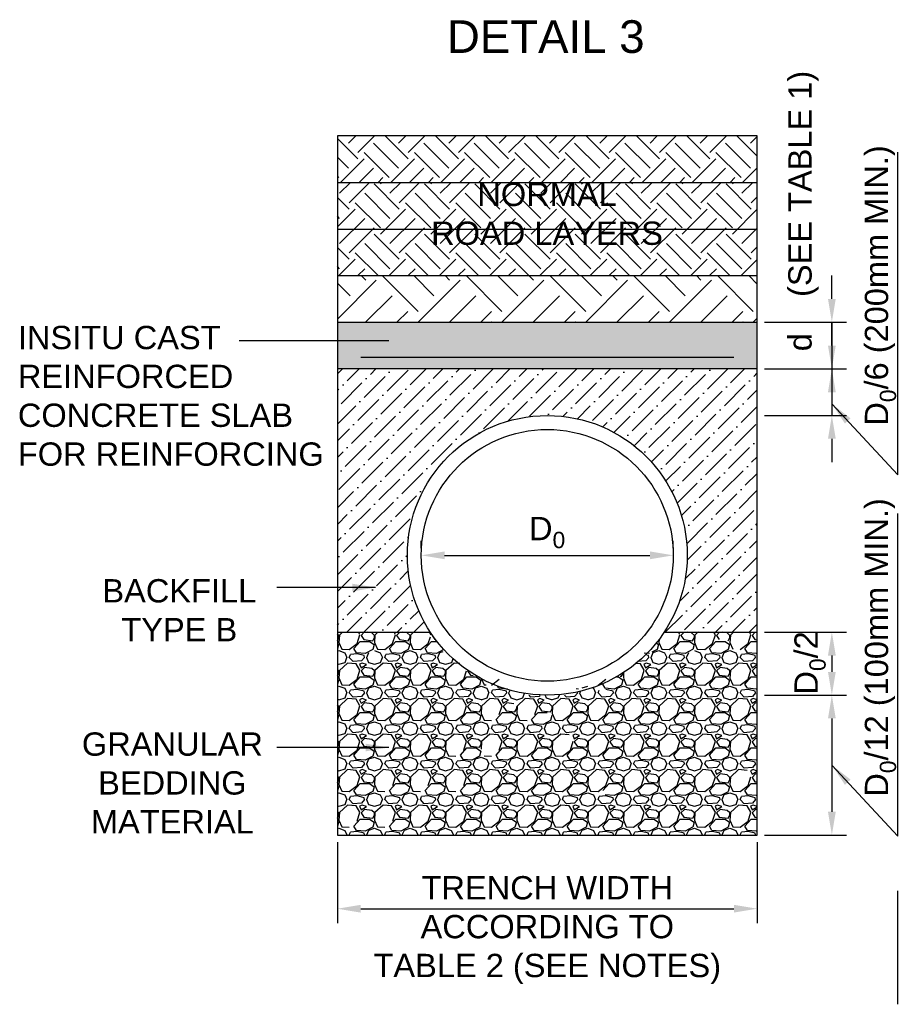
# Model space of a CAD drawing. Extents: x 73908 to 84400, y 2889670 to 2894037.
# Tile 2 of 3: x 77926 to 79823, y 2891680 to 2893792. Entities that reach past the tile are written whole.
import ezdxf
from ezdxf.lldxf.tags import DXFTag

# ---------------------------------------------------------------- set-up
doc = ezdxf.new("R2010")
doc.units = 0
doc.header["$PDSIZE"] = 0.2
for name, color, linetype in [('HATCH', 8, 'Continuous'), ('PIPES', 1, 'Continuous'), ('TEXT', 7, 'Continuous')]:
    doc.layers.add(name, color=color, linetype=linetype)
doc.styles.add('ROMANS', font='romans.shx', dxfattribs={"width": 0.8})
doc.styles.get("Standard").update_dxf_attribs({"font": 'micross.ttf', "height": 1})
tags = doc.linetypes.add('DASHEDX2', pattern=[1.5, 1, -0.5]).pattern_tags.tags
tags[6:7] = [DXFTag(74, 4), DXFTag(75, 0), DXFTag(340, '0'), DXFTag(46, 0.0), DXFTag(50, 0.0), DXFTag(44, 0.0), DXFTag(45, 0.0)]
tags[4:5] = [DXFTag(74, 4), DXFTag(75, 0), DXFTag(340, '0'), DXFTag(46, 0.0), DXFTag(50, 0.0), DXFTag(44, 0.0), DXFTag(45, 0.0)]
doc.dimstyles.new('DIM_1-25', dxfattribs={"dimscale": 25, "dimtxt": 2, "dimasz": 2.5, "dimexe": 1.25, "dimexo": 0.625, "dimtad": 1, "dimdec": 0, "dimtxsty": 'ROMANS', "dimcen": 2, "dimclrd": 1, "dimclre": 1, "dimclrt": 2, "dimadec": 0, "dimazin": 0, "dimtfac": 1, "dimtdec": 0, "dimtmove": 2, "dimatfit": 3, "dimfxl": 1, "dimlwd": -1, "dimlwe": -1, "dimarcsym": 0})

# ---------------------------------------------------------------- blocks, each defined once
blk = doc.blocks.new('*D31')
at = {"layer": 'Defpoints', "color": 0, "transparency": 16777216}
for p in [(79507.25476773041, 2893042.735752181), (79507.25476773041, 2892942.735752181), (79667.33176017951, 2892942.735752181)]:
    blk.add_point(p, dxfattribs=at)
at = {"layer": 'TEXT', "color": 1, "transparency": 16777216}
for p, q in [((79667.33176017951, 2893092.735752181), (79667.33176017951, 2893142.735752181)), ((79522.87976773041, 2893042.735752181), (79698.58176017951, 2893042.735752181)), ((79667.33176017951, 2893042.735752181), (79667.33176017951, 2892942.735752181)), ((79522.87976773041, 2892942.735752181), (79698.58176017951, 2892942.735752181)), ((79667.33176017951, 2892892.735752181), (79667.33176017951, 2892842.735752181))]:
    blk.add_line(p, q, dxfattribs=at)
for points in [[(79658.99842684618, 2893092.735752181), (79675.66509351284, 2893092.735752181), (79667.33176017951, 2893042.735752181)], [(79658.99842684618, 2892892.735752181), (79675.66509351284, 2892892.735752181), (79667.33176017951, 2892942.735752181)]]:
    blk.add_solid(points, dxfattribs=at)
blk = doc.blocks.new('*D32')
at = {"layer": 'Defpoints', "color": 0, "transparency": 16777216}
for p in [(78787.25476773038, 2892642.73575218), (79327.25476773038, 2892642.73575218), (79327.25476773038, 2892642.73575218)]:
    blk.add_point(p, dxfattribs=at)
at = {"layer": 'TEXT', "color": 1, "transparency": 16777216}
for p, q in [((78787.25476773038, 2892658.36075218), (78787.25476773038, 2892673.98575218)), ((79327.25476773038, 2892658.36075218), (79327.25476773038, 2892673.98575218)), ((78837.25476773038, 2892642.73575218), (79277.25476773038, 2892642.73575218))]:
    blk.add_line(p, q, dxfattribs=at)
for points in [[(78837.25476773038, 2892651.069085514), (78837.25476773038, 2892634.402418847), (78787.25476773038, 2892642.73575218)], [(79277.25476773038, 2892651.069085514), (79277.25476773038, 2892634.402418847), (79327.25476773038, 2892642.73575218)]]:
    blk.add_solid(points, dxfattribs=at)
blk = doc.blocks.new('*D33')
at = {"layer": 'Defpoints', "color": 0, "transparency": 16777216}
for p in [(78607.2547677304, 2892042.73575218), (79507.2547677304, 2892042.73575218), (79507.2547677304, 2891884.645177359)]:
    blk.add_point(p, dxfattribs=at)
at = {"layer": 'TEXT', "color": 1, "transparency": 16777216}
for p, q in [((78607.2547677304, 2892027.11075218), (78607.2547677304, 2891853.395177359)), ((79507.2547677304, 2892027.11075218), (79507.2547677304, 2891853.395177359)), ((78657.2547677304, 2891884.645177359), (79457.2547677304, 2891884.645177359))]:
    blk.add_line(p, q, dxfattribs=at)
for points in [[(78657.2547677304, 2891892.978510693), (78657.2547677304, 2891876.311844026), (78607.2547677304, 2891884.645177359)], [(79457.2547677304, 2891892.978510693), (79457.2547677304, 2891876.311844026), (79507.2547677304, 2891884.645177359)]]:
    blk.add_solid(points, dxfattribs=at)
blk = doc.blocks.new('*D34')
at = {"layer": 'Defpoints', "color": 0, "transparency": 16777216}
for p in [(79507.25476773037, 2892477.735752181), (79507.2547677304, 2892342.735752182), (79667.33176017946, 2892342.735752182)]:
    blk.add_point(p, dxfattribs=at)
at = {"layer": 'TEXT', "color": 1, "transparency": 16777216}
for p, q in [((79522.87976773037, 2892477.735752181), (79698.58176017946, 2892477.735752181)), ((79667.33176017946, 2892427.735752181), (79667.33176017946, 2892392.735752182)), ((79522.8797677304, 2892342.735752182), (79698.58176017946, 2892342.735752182))]:
    blk.add_line(p, q, dxfattribs=at)
for points in [[(79658.99842684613, 2892427.735752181), (79675.66509351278, 2892427.735752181), (79667.33176017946, 2892477.735752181)], [(79658.99842684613, 2892392.735752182), (79675.66509351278, 2892392.735752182), (79667.33176017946, 2892342.735752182)]]:
    blk.add_solid(points, dxfattribs=at)
blk = doc.blocks.new('*D30')
at = {"layer": 'Defpoints', "color": 0, "transparency": 16777216}
for p in [(79507.2547677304, 2892342.735752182), (79507.25476773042, 2892042.735752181), (79667.33176017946, 2892042.735752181)]:
    blk.add_point(p, dxfattribs=at)
at = {"layer": 'TEXT', "color": 1, "transparency": 16777216}
for p, q in [((79522.8797677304, 2892342.735752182), (79698.58176017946, 2892342.735752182)), ((79667.33176017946, 2892292.735752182), (79667.33176017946, 2892092.735752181)), ((79522.87976773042, 2892042.735752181), (79698.58176017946, 2892042.735752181))]:
    blk.add_line(p, q, dxfattribs=at)
for points in [[(79658.99842684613, 2892292.735752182), (79675.66509351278, 2892292.735752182), (79667.33176017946, 2892342.735752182)], [(79658.99842684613, 2892092.735752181), (79675.66509351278, 2892092.735752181), (79667.33176017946, 2892042.735752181)]]:
    blk.add_solid(points, dxfattribs=at)
blk = doc.blocks.new('*D35')
at = {"layer": 'Defpoints', "color": 0, "transparency": 16777216}
for p in [(79507.25476773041, 2893142.735752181), (79507.25476773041, 2893042.735752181), (79667.33176017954, 2893042.735752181)]:
    blk.add_point(p, dxfattribs=at)
at = {"layer": 'TEXT', "color": 1, "transparency": 16777216}
for p, q in [((79667.33176017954, 2893192.735752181), (79667.33176017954, 2893242.735752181)), ((79522.87976773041, 2893142.735752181), (79698.58176017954, 2893142.735752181)), ((79667.33176017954, 2893142.735752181), (79667.33176017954, 2893042.735752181)), ((79522.87976773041, 2893042.735752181), (79698.58176017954, 2893042.735752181)), ((79667.33176017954, 2892992.735752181), (79667.33176017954, 2892942.735752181))]:
    blk.add_line(p, q, dxfattribs=at)
for points in [[(79658.99842684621, 2893192.735752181), (79675.66509351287, 2893192.735752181), (79667.33176017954, 2893142.735752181)], [(79658.99842684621, 2892992.735752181), (79675.66509351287, 2892992.735752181), (79667.33176017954, 2893042.735752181)]]:
    blk.add_solid(points, dxfattribs=at)

msp = doc.modelspace()

# ---------------------------------------------------------------- hatches: boundary and pattern name
at = {"layer": 'HATCH'}
h = msp.add_hatch(dxfattribs=at)
h.set_pattern_fill('EARTH', color=256, scale=12, angle=45)
h.set_pattern_definition([(45, (3324.6410124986, 176.082666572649), (0, 107.7630734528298), [76.19999999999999, -76.19999999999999]), (45, (3304.435436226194, 196.2882428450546), (0, 107.7630734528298), [76.19999999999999, -76.19999999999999]), (45, (3284.229859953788, 216.4938191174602), (0, 107.7630734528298), [76.19999999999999, -76.19999999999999]), (135, (3284.229859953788, 229.964203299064), (-107.7630734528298, 0), [76.19999999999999, -76.19999999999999]), (135, (3304.435436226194, 250.1697795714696), (-107.7630734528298, 0), [76.19999999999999, -76.19999999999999]), (135, (3324.6410124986, 270.3753558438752), (-107.7630734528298, 0), [76.19999999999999, -76.19999999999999])])
h.paths.add_polyline_path([(78607.2547677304, 2893542.73575218), (78607.2547677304, 2893442.73575218), (79507.25476773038, 2893442.73575218), (79507.25476773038, 2893542.73575218)])
h = msp.add_hatch(dxfattribs=at)
h.set_pattern_fill('EARTH', color=256, scale=12, angle=45)
h.set_pattern_definition([(45, (-358.1210229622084, 176.082666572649), (0, 107.7630734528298), [76.19999999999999, -76.19999999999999]), (45, (-378.326599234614, 196.2882428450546), (0, 107.7630734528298), [76.19999999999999, -76.19999999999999]), (45, (-398.5321755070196, 216.4938191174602), (0, 107.7630734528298), [76.19999999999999, -76.19999999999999]), (135, (-398.5321755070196, 229.964203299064), (-107.7630734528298, 0), [76.19999999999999, -76.19999999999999]), (135, (-378.326599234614, 250.1697795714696), (-107.7630734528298, 0), [76.19999999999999, -76.19999999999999]), (135, (-358.1210229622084, 270.3753558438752), (-107.7630734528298, 0), [76.19999999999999, -76.19999999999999])])
h.paths.add_polyline_path([(79507.25476773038, 2893442.73575218), (78607.2547677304, 2893442.73575218), (78607.2547677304, 2893342.73575218), (79507.25476773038, 2893342.73575218)])
h.paths.add_polyline_path([(79507.25476773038, 2893342.73575218), (78607.2547677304, 2893342.73575218), (78607.2547677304, 2893242.73575218), (79507.25476773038, 2893242.73575218)])
h.paths.add_polyline_path([(78795.20267356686, 2893280.350096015), (79316.21222336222, 2893280.350096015), (79316.21222336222, 2893468.594752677), (78795.20267356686, 2893468.594752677)], flags=9)
h = msp.add_hatch(dxfattribs=at)
h.set_pattern_fill('EARTH', color=256, scale=20, angle=45)
h.set_pattern_definition([(45, (-358.1210229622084, 176.082666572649), (0, 179.6051224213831), [127, -127]), (45, (-391.7969834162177, 209.7586270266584), (0, 179.6051224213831), [127, -127]), (45, (-425.472943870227, 243.4345874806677), (0, 179.6051224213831), [127, -127]), (135, (-425.472943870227, 265.8852277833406), (-179.6051224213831, 0), [127, -127]), (135, (-391.7969834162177, 299.5611882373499), (-179.6051224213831, 0), [127, -127]), (135, (-358.1210229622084, 333.2371486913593), (-179.6051224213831, 0), [127, -127])])
h.paths.add_polyline_path([(78607.2547677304, 2893242.73575218), (78607.2547677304, 2893142.73575218), (79507.25476773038, 2893142.73575218), (79507.25476773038, 2893242.73575218)])
h = msp.add_hatch(dxfattribs=at)
h.set_pattern_fill('ANSI36', color=256, scale=8)
h.set_pattern_definition([(45, (3324.6410124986, 176.082666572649), (13.47038418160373, 49.39140866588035), [63.5, -12.7, 0, -12.7])])
edge = h.paths.add_edge_path()
edge.add_arc((79057.25476773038, 2892642.73575218), 300, -33.36701296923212, 0, ccw=False)
edge.add_line((79307.80416405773, 2892477.73575218), (79507.2547677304, 2892477.73575218))
edge.add_line((79507.2547677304, 2892477.73575218), (79507.25476773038, 2893042.73575218))
edge.add_line((79507.25476773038, 2893042.73575218), (78607.2547677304, 2893042.73575218))
edge.add_line((78607.2547677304, 2893042.73575218), (78607.2547677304, 2892942.73575218))
edge.add_line((78607.2547677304, 2892942.73575218), (78607.2547677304, 2892477.73575218))
edge.add_line((78607.2547677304, 2892477.73575218), (78806.70537140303, 2892477.73575218))
edge.add_arc((79057.25476773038, 2892642.73575218), 299.9999999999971, 180, 213.3670129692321, ccw=False)
edge.add_arc((79057.25476773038, 2892642.73575218), 300, 0, 180, ccw=False)
h = msp.add_hatch(dxfattribs=at)
h.set_pattern_fill('GRAVEL', color=256, scale=3)
h.set_pattern_definition([(228.0127875, (3379.5050124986, 252.282666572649), (-609.6000000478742, -685.7999999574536), [10.2516432, -1014.91450918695]), (184.969741, (3372.6470124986, 244.662666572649), (914.3999996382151, 76.20000434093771), [17.59214159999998, -1741.621466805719]), (132.5104471, (3355.1210124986, 243.138666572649), (762.0000003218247, -838.1999997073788), [12.4044456, -1228.041683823]), (267.273689, (3325.403012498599, 224.088666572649), (76.20000015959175, 1523.999999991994), [16.02013559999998, -1585.993122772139]), (292.83365418, (3324.6410124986, 208.086666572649), (-381.0000000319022, 914.3999999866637), [15.70901099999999, -1555.194232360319]), (357.2736889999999, (3330.7370124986, 193.608666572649), (-1523.999999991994, 76.20000015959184), [16.02013559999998, -1585.993122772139]), (37.69424047, (3346.7390124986, 192.846666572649), (-990.5999999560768, -762.0000000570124), [21.1858098, -2097.393459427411]), (72.25532837, (3363.5030124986, 205.800666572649), (533.4000001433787, 1676.399999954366), [20.0015856, -1980.15769805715]), (121.42956562, (3369.5990124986, 224.850666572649), (-609.6000000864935, 990.5999999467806), [16.07439, -1591.36637096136]), (175.2363583, (3361.2170124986, 238.566666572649), (838.1999999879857, -76.20000013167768), [18.35139839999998, -899.2181084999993]), (222.3974378, (3342.9290124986, 240.090666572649), (-914.3999999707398, -838.2000000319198), [23.7323376, -2349.50317536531]), (138.81407483, (3400.841012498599, 223.326666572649), (-533.3999999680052, 457.2000000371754), [8.100136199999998, -801.91697473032]), (171.4692344, (3394.7450124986, 228.660666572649), (990.6000000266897, -152.3999998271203), [15.4104594, -1525.6391699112]), (225, (3379.5050124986, 230.946666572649), (-1.06581410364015e-14, -76.20000000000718), [10.7762802, -96.98679325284]), (203.19859051, (3374.171012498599, 240.090666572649), (381.0000000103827, 152.39999997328), [5.803239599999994, -574.5186710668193]), (291.80140949, (3368.8370124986, 237.804666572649), (-76.20000001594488, 228.5999999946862), [8.2069686, -402.1425897]), (30.96375653, (3371.885012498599, 230.184666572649), (228.6000000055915, 152.3999999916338), [13.32958979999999, -430.9889445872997]), (161.56505118, (3383.3150124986, 237.042666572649), (152.4000000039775, -76.19999999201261), [9.6386142, -231.32694350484]), (16.389540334, (3324.6410124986, 237.804666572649), (762.0000000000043, 228.6000000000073), [13.50264, -1336.76480017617]), (70.34617594, (3337.595012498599, 241.614666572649), (-304.8000000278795, -838.1999999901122), [11.3279682, -1121.466470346]), (293.19859051, (3383.3150124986, 252.282666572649), (-152.3999999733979, 381.0000000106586), [11.60640299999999, -568.7155076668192]), (343.6104596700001, (3387.8870124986, 241.614666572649), (-762.0000000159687, 228.5999999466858), [13.50263999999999, -1336.764800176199]), (339.44395478, (3324.6410124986, 190.560666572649), (-380.9999999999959, 152.4000000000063), [13.02105599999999, -638.0320293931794]), (294.7751406, (3336.8330124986, 185.988666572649), (-381.0000004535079, 838.1999997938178), [10.9101636, -1080.1078014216]), (66.80140949, (3384.077012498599, 176.082666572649), (152.399999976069, 381.0000000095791), [11.606403, -568.7155076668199]), (17.35402464, (3388.649012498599, 186.750666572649), (-990.5999999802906, -304.8000000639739), [12.7734822, -1264.571279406]), (69.44395478, (3346.7390124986, 176.082666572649), (-152.4000000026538, -380.999999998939), [6.510527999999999, -644.5425573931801]), (101.309932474, (3379.5050124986, 176.082666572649), (-76.200000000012, 304.8000000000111), [3.885438, -384.65984893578]), (165.963756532, (3378.743012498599, 179.892666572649), (228.5999999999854, -76.19999999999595), [15.709011, -298.47163767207]), (186.00900596, (3363.5030124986, 183.702666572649), (761.999999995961, 76.2000000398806), [14.55800999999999, -1441.240945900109]), (303.69006753, (3371.885012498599, 223.326666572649), (-76.20000001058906, 152.3999999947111), [10.9897164, -263.7532907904]), (353.15722659, (3377.9810124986, 214.182666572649), (1295.40000000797, -152.3999999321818), [19.1867028, -1899.48027195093]), (60.9453959, (3397.0310124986, 211.896666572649), (-304.8000000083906, -533.3999999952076), [7.845247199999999, -776.6817695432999]), (90, (3400.841012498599, 218.754666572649), (-76.19999999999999, 76.19999999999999), [4.572, -71.62799999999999]), (120.25643716, (3361.979012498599, 185.988666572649), (304.7999999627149, -533.4000000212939), [10.5860088, -1048.018223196]), (48.01278749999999, (3356.645012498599, 195.132666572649), (609.6000000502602, 685.7999999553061), [20.5032864, -1004.66286598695]), (0, (3370.3610124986, 210.372666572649), (76.19999999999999, 76.19999999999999), [19.812, -56.388]), (325.3048465, (3390.1730124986, 210.372666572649), (762.0000002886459, -533.3999995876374), [12.0482868, -1192.7795017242]), (254.0546040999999, (3400.0790124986, 203.514666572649), (-76.1999999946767, -304.8000000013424), [11.0948724, -543.64950116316]), (207.64597536, (3397.0310124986, 192.846666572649), (-1447.8000000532, -761.9999998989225), [18.06435299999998, -1788.373932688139]), (175.42607874, (3381.0290124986, 184.464666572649), (-990.5999999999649, 76.19999999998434), [19.1108838, -1891.9753936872])])
h.paths.add_polyline_path([(79507.2547677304, 2892042.73575218), (79507.2547677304, 2892477.73575218), (79307.80416405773, 2892477.73575218, -0.5388159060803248), (78806.70537140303, 2892477.73575218), (78607.2547677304, 2892477.73575218), (78607.2547677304, 2892342.73575218), (78607.2547677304, 2892042.73575218)])
at = {"layer": 'TEXT'}
h = msp.add_hatch(dxfattribs=at)
h.set_pattern_fill('AR-SAND', color=8, scale=0.2)
h.set_pattern_definition([(37.50000000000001, (78846.12550384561, 2893107.745148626), (-0.3200062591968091, 9.788264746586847), [0, -7.721600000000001, 0, -8.636000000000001, 0, -8.255]), (7.499999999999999, (78846.12550384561, 2893107.745148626), (8.990465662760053, 14.33650201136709), [0, -4.1656, 0, -6.959600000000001, 0, -2.667]), (327.5, (78839.87710384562, 2893107.745148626), (15.81984740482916, 0.02874369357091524), [0, -2.54, 0, -9.144, 0, -11.938]), (317.5, (78839.87710384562, 2893107.745148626), (15.27112904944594, 4.458586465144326), [0, -1.27, 0, -5.9944, 0, -6.858000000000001])])
h.paths.add_polyline_path([(79507.25476773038, 2893042.73575218), (79507.25476773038, 2893142.73575218), (78607.2547677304, 2893142.73575218), (78607.2547677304, 2893042.73575218)])

# ---------------------------------------------------------------- linework, layer by layer
at = {"layer": 'PIPES'}
for points in [[(78607.2547677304, 2893542.73575218), (78607.2547677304, 2892942.73575218), (78607.2547677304, 2892342.73575218), (78607.2547677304, 2892042.73575218), (79507.2547677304, 2892042.73575218), (79507.25476773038, 2893542.73575218), (78607.2547677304, 2893542.73575218)], [(79507.25476773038, 2893042.73575218), (78607.2547677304, 2893042.73575218)], [(78607.2547677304, 2892477.73575218), (78806.70537140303, 2892477.73575218)], [(79307.80416405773, 2892477.73575218), (79507.25476773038, 2892477.73575218)]]:
    msp.add_lwpolyline(points, dxfattribs=at)
at = {"layer": 'PIPES', "color": 2}
for radius in [300, 270]:
    msp.add_circle((79057.25476773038, 2892642.73575218), radius, dxfattribs=at)
at = {"layer": 'TEXT', "color": 251, "true_color": 0x636466}
for points in [[(78607.2547677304, 2893442.73575218), (79507.25476773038, 2893442.73575218)], [(78607.2547677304, 2893342.73575218), (79507.25476773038, 2893342.73575218)], [(78607.2547677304, 2893242.73575218), (79507.25476773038, 2893242.73575218)], [(78607.2547677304, 2893142.73575218), (79507.25476773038, 2893142.73575218)]]:
    msp.add_lwpolyline(points, dxfattribs=at)
at = {"layer": 'TEXT', "color": 3, "linetype": 'DASHEDX2', "ltscale": 2}
msp.add_lwpolyline([(78657.2547677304, 2893067.73575218), (79457.25476773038, 2893067.73575218)], dxfattribs=at)
at = {"layer": 'TEXT'}
msp.add_lwpolyline([(79808.48544585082, 2891679.551417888), (79808.48544585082, 2891923.221395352)], dxfattribs=at)

# ---------------------------------------------------------------- texts
at = {"layer": 'TEXT', "color": 2, "attachment_point": 1}
for s, width, gutter_width, heights, insert, char_height in [('\\A1;\\pxqc;DETAIL 3', 901.5142141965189, 124.7911157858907, [294.1483467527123], (78603.19703411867, 2893790.617441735), 70), ('\\A1;\\pxqc;NORMAL \\PROAD LAYERS', 898.8835333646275, 124.7911157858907, [226.7313926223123], (78607.2547677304, 2893442.128176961), 50), ('\\A1;\\pxql;INSITU CAST\\PREINFORCED\\PCONCRETE SLAB\\PFOR REINFORCING', 707.3970268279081, 124.7911157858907, [430.5198102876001], (77922.31125795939, 2893135.003025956), 50), ('\\A1;\\pxqc;D{\\H0.7x;\\S^ 0;}', 527.2035348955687, 5, [159.9602622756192], (78793.34383918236, 2892725.190156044), 50), ('\\A1;\\pxqc;BACKFILL\\PTYPE B', 898.8835333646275, 124.7911157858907, [226.7313926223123], (77818.98146231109, 2892591.67926706), 50), ('\\A1;\\pxqc;GRANULAR\\PBEDDING \\PMATERIAL', 707.3970268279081, 124.7911157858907, [294.1483467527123], (77899.85774090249, 2892262.8598996), 50), ('\\A1;\\pxqc;TRENCH WIDTH\\PACCORDING TO \\PTABLE 2 (SEE NOTES)', 900, 124.7911157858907, [294.1483467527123], (78607.2547677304, 2891954.573835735), 50)]:
    msp.add_mtext_dynamic_manual_height_columns(s, width=width, gutter_width=gutter_width, heights=heights, dxfattribs=dict(at, insert=insert, char_height=char_height))
at = {"layer": 'TEXT', "color": 2, "char_height": 50, "attachment_point": 1, "rotation": 90}
for s, width, insert in [('\\A1;\\pxql;d    (SEE TABLE 1)', 921.6813364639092, (79573.92723330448, 2893080.592891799)), ('\\A1;\\pxql;D{\\H0.7x;\\S^ 0;}/6 (200mm MIN.)', 921.6813364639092, (79737.97957819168, 2892920.903240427)), ('\\A1;\\pxql;D{\\H0.7x;\\S^ 0;}/12 (100mm MIN.)', 921.6813364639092, (79737.97957819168, 2892124.93767988)), ('\\A1;\\pxqc;D{\\H0.7x;\\S^ 0;}/2', 182.770021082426, (79587.04242271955, 2892320.590642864))]:
    msp.add_mtext_dynamic_manual_height_columns(s, width=width, gutter_width=5, heights=[265.505854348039], dxfattribs=dict(at, insert=insert))

# ---------------------------------------------------------------- dimensions: what is measured, and where the dimension line sits
at = {"layer": 'TEXT'}
for base, p1, p2, picture, middle in [((79667.33176017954, 2893042.735752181), (79507.25476773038, 2893142.73575218), (79507.25476773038, 2893042.73575218), '*D35', (79667.33176018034, 2893092.735752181)), ((79667.33176017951, 2892942.735752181), (79507.25476773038, 2893042.73575218), (79507.25476773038, 2892942.73575218), '*D31', (79667.33176018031, 2892992.735752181)), ((79667.33176017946, 2892342.735752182), (79507.25476773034, 2892477.73575218), (79507.25476773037, 2892342.735752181), '*D34', (79667.33176018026, 2892410.235752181)), ((79667.33176017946, 2892042.735752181), (79507.25476773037, 2892342.735752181), (79507.2547677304, 2892042.73575218), '*D30', (79667.33176018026, 2892192.735752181))]:
    dim = msp.add_linear_dim(base=base, p1=p1, p2=p2, angle=90, text=' ', dimstyle='DIM_1-25', override={"dimtxt": 60, "dimasz": 2, "dimtxsty": 'Standard'}, dxfattribs=at)
    dim.commit()
    dim.dimension.update_dxf_attribs({"geometry": picture, "text_midpoint": middle})
for base, p1, p2, picture, middle in [((79327.25476773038, 2892642.73575218), (78787.25476773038, 2892642.73575218), (79327.25476773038, 2892642.73575218), '*D32', (79057.25476773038, 2892642.73575218)), ((79507.2547677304, 2891884.645177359), (78607.2547677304, 2892042.73575218), (79507.2547677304, 2892042.73575218), '*D33', (79057.2547677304, 2891884.645177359))]:
    dim = msp.add_linear_dim(base=base, p1=p1, p2=p2, text=' ', dimstyle='DIM_1-25', override={"dimtxt": 60, "dimasz": 2, "dimtxsty": 'Standard'}, dxfattribs=at)
    dim.commit()
    dim.dimension.update_dxf_attribs({"geometry": picture, "text_midpoint": middle})

# ---------------------------------------------------------------- leaders
for points in [[(79667.33176017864, 2892967.735752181), (79808.48544585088, 2892815.461300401), (79808.48544585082, 2893507.72390081)], [(78717.69412526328, 2893102.602151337), (78396.71234618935, 2893102.602151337)], [(79667.33176017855, 2892192.735752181), (79808.48544585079, 2892040.461300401), (79808.48544585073, 2892732.723900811)], [(78689.29407805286, 2892573.620173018), (78477.54501016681, 2892573.620173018)], [(78717.69412526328, 2892230.459024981), (78477.54501016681, 2892230.459024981)]]:
    msp.add_leader(points, dimstyle='DIM_1-25', override={"dimtxt": 60, "dimasz": 2, "dimtxsty": 'Standard'}, dxfattribs=at)

doc.saveas('drawing.dxf')
